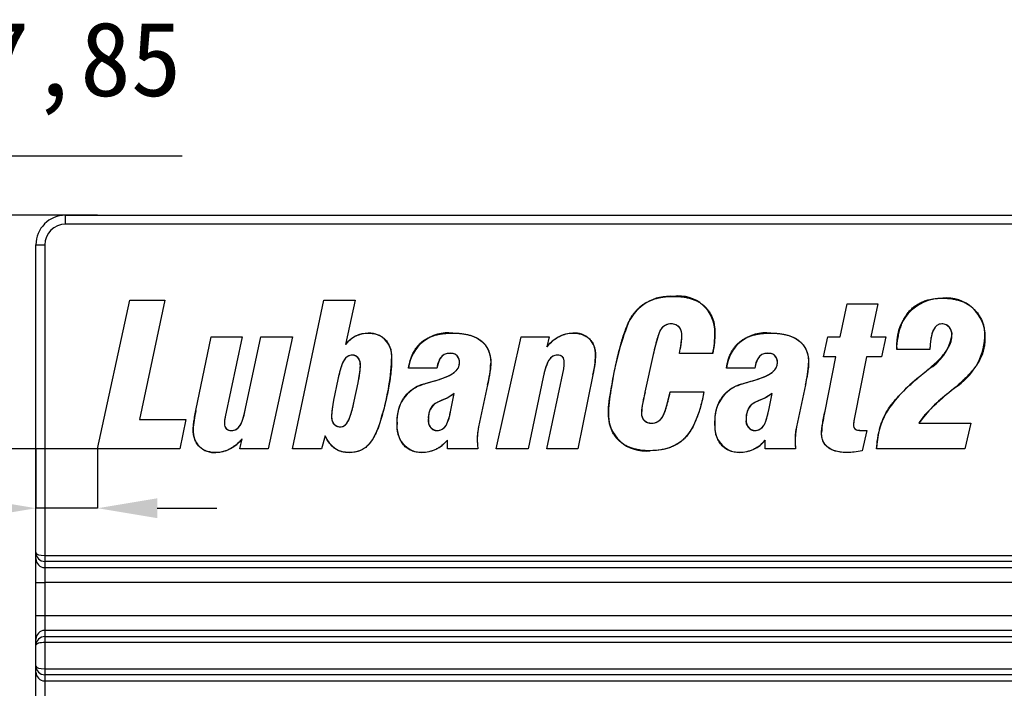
# Model space of a CAD drawing. Header units: millimetres. Extents: x 1578 to 1793, y 2179 to 2535.
# Tile 12 of 19: x 1599 to 1633, y 2473 to 2496. Entities that reach past the tile are written whole.
import ezdxf

# ---------------------------------------------------------------- set-up
doc = ezdxf.new("R2010")
doc.units = ezdxf.units.MM
doc.styles.add('标注2.5', font='simhei.ttf', dxfattribs={"height": 2.5})
doc.dimstyles.new('标注绿色', dxfattribs={"dimtxt": 2.5, "dimasz": 2, "dimexe": 0, "dimexo": 0, "dimgap": 1.524, "dimtad": 1, "dimtih": 1, "dimtoh": 1, "dimzin": 1, "dimtxsty": '标注2.5', "dimcen": 2.5, "dimclrd": 3, "dimclre": 3, "dimclrt": 3, "dimadec": 1, "dimazin": 0, "dimtfac": 1, "dimtmove": 0, "dimatfit": 3, "dimfxl": 1, "dimtzin": 1, "dimarcsym": 0})

# ---------------------------------------------------------------- blocks, each defined once
blk = doc.blocks.new('*D25')
at = {"color": 3, "lineweight": -2, "transparency": 16777216}
for p, q in [((1596.545, 2489.094), (1596.545, 2491.094)), ((1596.545, 2491.094), (1604.909, 2491.094)), ((1602.075, 2489.094), (1596.545, 2489.094)), ((1596.545, 2483.244), (1596.545, 2487.094)), ((1602.075, 2481.244), (1596.545, 2481.244))]:
    blk.add_line(p, q, dxfattribs=at)
at = {"color": 3, "transparency": 16777216}
for points in [[(1596.212, 2487.094), (1596.878, 2487.094), (1596.545, 2489.094)], [(1596.212, 2483.244), (1596.878, 2483.244), (1596.545, 2481.244)]]:
    blk.add_solid(points, dxfattribs=at)
at = {"layer": 'Defpoints', "color": 0, "transparency": 16777216}
for p in [(1596.545, 2489.094), (1602.075, 2489.094), (1602.075, 2481.244)]:
    blk.add_point(p, dxfattribs=at)
at = {"color": 3, "transparency": 16777216, "insert": (1601.489, 2494.022), "char_height": 2.5, "attachment_point": 5, "style": '标注2.5'}
blk.add_mtext('7,85', dxfattribs=at)
blk = doc.blocks.new('*D26')
at = {"color": 3, "lineweight": -2, "transparency": 16777216}
for p, q in [((1599.999, 2481.244), (1599.999, 2479.249)), ((1602.075, 2481.244), (1602.075, 2479.249)), ((1597.999, 2479.249), (1586.055, 2479.249)), ((1602.075, 2479.249), (1599.999, 2479.249)), ((1604.075, 2479.249), (1606.075, 2479.249))]:
    blk.add_line(p, q, dxfattribs=at)
at = {"color": 3, "transparency": 16777216}
for points in [[(1597.999, 2479.583), (1597.999, 2478.916), (1599.999, 2479.249)], [(1604.075, 2479.583), (1604.075, 2478.916), (1602.075, 2479.249)]]:
    blk.add_solid(points, dxfattribs=at)
at = {"layer": 'Defpoints', "color": 0, "transparency": 16777216}
for p in [(1599.999, 2481.244), (1602.075, 2481.244), (1599.999, 2479.249)]:
    blk.add_point(p, dxfattribs=at)
at = {"color": 3, "transparency": 16777216, "insert": (1591.027, 2482.185), "char_height": 2.5, "attachment_point": 5, "style": '标注2.5'}
blk.add_mtext('2,08', dxfattribs=at)

msp = doc.modelspace()

# ---------------------------------------------------------------- linework, layer by layer
at = {"linetype": 'Continuous', "lineweight": 25}
for p, q in [((1600.999, 2488.794), (1600.999, 2489.094)), ((1600.999, 2489.094), (1714.449, 2489.094)), ((1714.449, 2488.794), (1600.999, 2488.794)), ((1599.999, 2477.753), (1599.999, 2488.094)), ((1599.999, 2488.094), (1600.299, 2488.094)), ((1600.299, 2488.094), (1600.299, 2477.661)), ((1602.075, 2481.244), (1603.154, 2486.244)), ((1603.154, 2486.244), (1604.336, 2486.244)), ((1604.336, 2486.244), (1603.481, 2482.231)), ((1608.618, 2481.244), (1609.675, 2486.244)), ((1609.675, 2486.244), (1610.728, 2486.244)), ((1610.728, 2486.244), (1610.403, 2484.752)), ((1627.023, 2485.009), (1627.261, 2486.12)), ((1627.261, 2486.12), (1628.287, 2486.12)), ((1628.287, 2486.12), (1628.052, 2485.009)), ((1605.378, 2482.528), (1605.887, 2485.009)), ((1605.887, 2485.009), (1606.93, 2485.009)), ((1606.93, 2485.009), (1606.36, 2482.323)), ((1607.046, 2482.602), (1607.553, 2485.009)), ((1607.553, 2485.009), (1608.618, 2485.009)), ((1608.618, 2485.009), (1607.804, 2481.244)), ((1615.47, 2481.244), (1616.303, 2485.009)), ((1616.303, 2485.009), (1617.242, 2485.009)), ((1617.242, 2485.009), (1617.163, 2484.675)), ((1626.464, 2484.33), (1626.608, 2485.009)), ((1626.608, 2485.009), (1627.023, 2485.009)), ((1628.052, 2485.009), (1628.557, 2485.009)), ((1628.557, 2485.009), (1628.412, 2484.33)), ((1620.744, 2484.41), (1620.466, 2483.145)), ((1622.745, 2484.453), (1621.624, 2484.453)), ((1626.878, 2484.33), (1626.464, 2484.33)), ((1626.516, 2482.515), (1626.878, 2484.33)), ((1627.904, 2484.33), (1627.505, 2482.293)), ((1628.412, 2484.33), (1627.904, 2484.33)), ((1630.038, 2484.577), (1628.927, 2484.577)), ((1613.473, 2483.96), (1612.523, 2483.96)), ((1617.163, 2481.244), (1617.735, 2483.93)), ((1618.717, 2483.727), (1618.206, 2481.244)), ((1624.152, 2483.96), (1623.202, 2483.96)), ((1629.684, 2483.663), (1629.694, 2483.673)), ((1610.147, 2483.572), (1610.005, 2482.882)), ((1610.695, 2482.847), (1610.823, 2483.467)), ((1615.177, 2483.4), (1614.877, 2481.985)), ((1617.048, 2483.651), (1616.542, 2481.244)), ((1625.856, 2483.4), (1625.556, 2481.985)), ((1613.955, 2482.596), (1614.055, 2483.103)), ((1621.313, 2483.157), (1622.445, 2483.157)), ((1624.634, 2482.596), (1624.734, 2483.103)), ((1626.499, 2482.44), (1626.516, 2482.515)), ((1603.481, 2482.231), (1605.038, 2482.231)), ((1605.038, 2482.231), (1604.833, 2481.244)), ((1629.667, 2482.108), (1631.414, 2482.108)), ((1631.414, 2482.108), (1631.219, 2481.244)), ((1609.721, 2481.681), (1609.599, 2481.244)), ((1627.92, 2481.861), (1627.759, 2481.182)), ((1627.788, 2481.861), (1627.92, 2481.861)), ((1606.847, 2481.244), (1606.93, 2481.577)), ((1613.83, 2481.244), (1613.83, 2481.536)), ((1624.509, 2481.244), (1624.509, 2481.536)), ((1604.833, 2481.244), (1602.075, 2481.244)), ((1607.804, 2481.244), (1606.847, 2481.244)), ((1609.599, 2481.244), (1608.618, 2481.244)), ((1614.85, 2481.244), (1613.83, 2481.244)), ((1616.542, 2481.244), (1615.47, 2481.244)), ((1618.206, 2481.244), (1617.163, 2481.244)), ((1625.529, 2481.244), (1624.509, 2481.244)), ((1631.219, 2481.244), (1628.248, 2481.244)), ((1599.999, 2477.554), (1599.999, 2477.753)), ((1599.999, 2476.757), (1599.999, 2477.554)), ((1600.299, 2477.661), (1715.149, 2477.661)), ((1600.299, 2477.661), (1600.299, 2477.462)), ((1715.149, 2477.462), (1600.299, 2477.462)), ((1600.299, 2477.462), (1600.299, 2477.256)), ((1600.299, 2477.256), (1715.149, 2477.256)), ((1600.299, 2477.256), (1600.299, 2476.757)), ((1599.999, 2476.757), (1600.299, 2476.757)), ((1599.999, 2475.641), (1599.999, 2476.757)), ((1715.149, 2476.757), (1600.299, 2476.757)), ((1600.299, 2476.757), (1600.299, 2475.641)), ((1599.999, 2475.641), (1600.299, 2475.641)), ((1599.999, 2474.844), (1599.999, 2475.641)), ((1600.299, 2475.641), (1600.299, 2475.143)), ((1600.299, 2475.641), (1715.149, 2475.641)), ((1600.299, 2475.143), (1600.299, 2474.936)), ((1715.149, 2475.143), (1600.299, 2475.143)), ((1599.999, 2474.645), (1599.999, 2474.844)), ((1600.299, 2474.936), (1600.299, 2474.737)), ((1600.299, 2474.936), (1715.149, 2474.936)), ((1600.299, 2474.737), (1600.299, 2473.854)), ((1715.149, 2474.737), (1600.299, 2474.737)), ((1599.999, 2473.945), (1599.999, 2474.645)), ((1599.999, 2473.747), (1599.999, 2473.945)), ((1599.999, 2472.95), (1599.999, 2473.747)), ((1600.299, 2473.854), (1600.299, 2473.654)), ((1600.299, 2473.854), (1715.149, 2473.854)), ((1715.149, 2473.654), (1600.299, 2473.654)), ((1600.299, 2473.654), (1600.299, 2473.448)), ((1600.299, 2473.448), (1715.149, 2473.448)), ((1600.299, 2473.448), (1600.299, 2472.95))]:
    msp.add_line(p, q, dxfattribs=at)
at = {"linetype": 'Continuous'}
for p, q in [((1602.075, 2481.244), (1603.154, 2486.244)), ((1603.154, 2486.244), (1604.336, 2486.244)), ((1604.336, 2486.244), (1603.481, 2482.231)), ((1608.618, 2481.244), (1609.675, 2486.244)), ((1609.675, 2486.244), (1610.728, 2486.244)), ((1610.728, 2486.244), (1610.403, 2484.752)), ((1627.023, 2485.009), (1627.261, 2486.12)), ((1627.261, 2486.12), (1628.287, 2486.12)), ((1628.287, 2486.12), (1628.052, 2485.009)), ((1605.378, 2482.528), (1605.887, 2485.009)), ((1605.887, 2485.009), (1606.93, 2485.009)), ((1606.93, 2485.009), (1606.36, 2482.323)), ((1607.046, 2482.602), (1607.553, 2485.009)), ((1607.553, 2485.009), (1608.618, 2485.009)), ((1608.618, 2485.009), (1607.804, 2481.244)), ((1615.47, 2481.244), (1616.303, 2485.009)), ((1616.303, 2485.009), (1617.242, 2485.009)), ((1617.242, 2485.009), (1617.163, 2484.675)), ((1626.464, 2484.33), (1626.608, 2485.009)), ((1626.608, 2485.009), (1627.023, 2485.009)), ((1628.052, 2485.009), (1628.557, 2485.009)), ((1628.557, 2485.009), (1628.412, 2484.33)), ((1620.744, 2484.41), (1620.466, 2483.145)), ((1622.745, 2484.453), (1621.624, 2484.453)), ((1626.878, 2484.33), (1626.464, 2484.33)), ((1626.516, 2482.515), (1626.878, 2484.33)), ((1627.904, 2484.33), (1627.505, 2482.293)), ((1628.412, 2484.33), (1627.904, 2484.33)), ((1630.038, 2484.577), (1628.927, 2484.577)), ((1613.473, 2483.96), (1612.523, 2483.96)), ((1617.163, 2481.244), (1617.735, 2483.93)), ((1618.717, 2483.727), (1618.206, 2481.244)), ((1624.152, 2483.96), (1623.202, 2483.96)), ((1629.684, 2483.663), (1629.694, 2483.673)), ((1610.147, 2483.572), (1610.005, 2482.882)), ((1610.695, 2482.847), (1610.823, 2483.467)), ((1615.177, 2483.4), (1614.877, 2481.985)), ((1617.048, 2483.651), (1616.542, 2481.244)), ((1625.856, 2483.4), (1625.556, 2481.985)), ((1613.955, 2482.596), (1614.055, 2483.103)), ((1621.313, 2483.157), (1622.445, 2483.157)), ((1624.634, 2482.596), (1624.734, 2483.103)), ((1626.499, 2482.44), (1626.516, 2482.515)), ((1603.481, 2482.231), (1605.038, 2482.231)), ((1605.038, 2482.231), (1604.833, 2481.244)), ((1629.667, 2482.108), (1631.414, 2482.108)), ((1631.414, 2482.108), (1631.219, 2481.244)), ((1609.721, 2481.681), (1609.599, 2481.244)), ((1627.92, 2481.861), (1627.759, 2481.182)), ((1627.788, 2481.861), (1627.92, 2481.861)), ((1606.847, 2481.244), (1606.93, 2481.577)), ((1613.83, 2481.244), (1613.83, 2481.536)), ((1624.509, 2481.244), (1624.509, 2481.536)), ((1604.833, 2481.244), (1602.075, 2481.244)), ((1607.804, 2481.244), (1606.847, 2481.244)), ((1609.599, 2481.244), (1608.618, 2481.244)), ((1614.85, 2481.244), (1613.83, 2481.244)), ((1616.542, 2481.244), (1615.47, 2481.244)), ((1618.206, 2481.244), (1617.163, 2481.244)), ((1625.529, 2481.244), (1624.509, 2481.244)), ((1631.219, 2481.244), (1628.248, 2481.244))]:
    msp.add_line(p, q, dxfattribs=at)
at = {"linetype": 'Continuous', "flags": 128}
for points in [[(1621.352, 2485.441), (1621.244, 2485.43), (1621.142, 2485.393), (1621.054, 2485.328), (1620.989, 2485.242), (1620.943, 2485.143), (1620.905, 2485.041), (1620.817, 2484.728), (1620.744, 2484.41)], [(1630.441, 2485.441), (1630.355, 2485.428), (1630.277, 2485.39), (1630.215, 2485.33), (1630.148, 2485.218), (1630.105, 2485.094), (1630.069, 2484.924), (1630.049, 2484.751), (1630.038, 2484.577)], [(1614.01, 2485.132), (1614.218, 2485.125), (1614.424, 2485.099), (1614.625, 2485.049), (1614.817, 2484.969), (1614.989, 2484.853), (1615.101, 2484.734), (1615.187, 2484.596), (1615.245, 2484.443), (1615.276, 2484.283), (1615.285, 2484.12)], [(1624.689, 2485.132), (1624.897, 2485.125), (1625.103, 2485.099), (1625.304, 2485.049), (1625.496, 2484.969), (1625.668, 2484.853), (1625.78, 2484.734), (1625.866, 2484.596), (1625.924, 2484.443), (1625.955, 2484.283), (1625.964, 2484.12)], [(1610.632, 2484.392), (1610.547, 2484.381), (1610.469, 2484.346), (1610.403, 2484.292), (1610.331, 2484.186), (1610.28, 2484.068), (1610.205, 2483.822), (1610.147, 2483.572)], [(1613.918, 2484.453), (1613.816, 2484.444), (1613.718, 2484.41), (1613.635, 2484.349), (1613.574, 2484.266), (1613.511, 2484.117), (1613.473, 2483.96)], [(1617.518, 2484.392), (1617.439, 2484.382), (1617.365, 2484.354), (1617.302, 2484.306), (1617.229, 2484.213), (1617.177, 2484.107), (1617.125, 2483.958), (1617.083, 2483.805), (1617.048, 2483.651)], [(1624.597, 2484.453), (1624.495, 2484.444), (1624.397, 2484.41), (1624.314, 2484.349), (1624.253, 2484.266), (1624.19, 2484.117), (1624.152, 2483.96)], [(1613.478, 2483.553), (1613.64, 2483.603), (1613.798, 2483.664), (1613.95, 2483.741), (1614.055, 2483.812), (1614.146, 2483.901), (1614.195, 2483.971), (1614.225, 2484.05), (1614.236, 2484.134)], [(1617.735, 2483.93), (1617.752, 2484.056), (1617.754, 2484.155)], [(1624.157, 2483.553), (1624.319, 2483.603), (1624.477, 2483.664), (1624.629, 2483.741), (1624.734, 2483.812), (1624.825, 2483.901), (1624.874, 2483.971), (1624.904, 2484.05), (1624.915, 2484.134)], [(1629.694, 2483.673), (1629.858, 2483.809), (1629.987, 2483.916)], [(1613.018, 2483.415), (1613.275, 2483.494), (1613.478, 2483.553)], [(1623.697, 2483.415), (1623.954, 2483.494), (1624.157, 2483.553)], [(1614.055, 2483.103), (1613.94, 2483.02), (1613.815, 2482.951), (1613.685, 2482.892), (1613.582, 2482.848), (1613.481, 2482.799), (1613.384, 2482.744)], [(1622.446, 2483.157), (1622.398, 2482.924), (1622.34, 2482.693), (1622.273, 2482.465), (1622.191, 2482.241), (1622.093, 2482.024), (1621.974, 2481.818), (1621.828, 2481.631), (1621.667, 2481.484), (1621.484, 2481.366), (1621.283, 2481.28), (1621.073, 2481.222), (1620.857, 2481.191), (1620.639, 2481.182)], [(1620.683, 2482.108), (1620.793, 2482.119), (1620.897, 2482.159), (1620.985, 2482.226), (1621.053, 2482.313), (1621.102, 2482.412), (1621.142, 2482.515), (1621.238, 2482.834), (1621.313, 2483.157)], [(1624.734, 2483.103), (1624.619, 2483.02), (1624.494, 2482.951), (1624.364, 2482.892), (1624.261, 2482.848), (1624.16, 2482.799), (1624.063, 2482.744)], [(1630.884, 2483.303), (1630.766, 2483.204), (1630.673, 2483.126)], [(1610.005, 2482.882), (1609.955, 2482.583), (1609.936, 2482.345)], [(1610.223, 2481.984), (1610.31, 2481.998), (1610.386, 2482.04), (1610.448, 2482.103), (1610.514, 2482.216), (1610.562, 2482.339), (1610.636, 2482.591), (1610.695, 2482.847)], [(1606.577, 2481.861), (1606.655, 2481.869), (1606.729, 2481.898), (1606.793, 2481.945), (1606.867, 2482.038), (1606.919, 2482.144), (1606.993, 2482.37), (1607.046, 2482.602)], [(1613.485, 2481.861), (1613.602, 2481.88), (1613.705, 2481.939), (1613.78, 2482.031), (1613.833, 2482.137), (1613.904, 2482.364), (1613.955, 2482.596)], [(1624.164, 2481.861), (1624.281, 2481.88), (1624.384, 2481.939), (1624.459, 2482.031), (1624.512, 2482.137), (1624.583, 2482.364), (1624.634, 2482.596)], [(1606.36, 2482.323), (1606.34, 2482.195), (1606.334, 2482.093)], [(1611.603, 2482.265), (1611.546, 2482.083), (1611.48, 2481.904), (1611.404, 2481.729), (1611.313, 2481.561), (1611.202, 2481.407), (1611.065, 2481.279), (1610.902, 2481.187), (1610.722, 2481.136), (1610.536, 2481.12)], [(1627.505, 2482.293), (1627.482, 2482.166), (1627.47, 2482.065)], [(1627.47, 2482.065), (1627.473, 2482.01), (1627.489, 2481.957), (1627.522, 2481.913), (1627.57, 2481.886), (1627.678, 2481.865), (1627.788, 2481.861)], [(1614.877, 2481.985), (1614.838, 2481.745), (1614.83, 2481.554)], [(1625.556, 2481.985), (1625.518, 2481.745), (1625.509, 2481.554)], [(1627.28, 2481.12), (1627.138, 2481.125), (1626.997, 2481.14), (1626.859, 2481.171), (1626.727, 2481.222), (1626.607, 2481.297), (1626.51, 2481.396), (1626.443, 2481.517), (1626.406, 2481.652), (1626.396, 2481.79)], [(1614.83, 2481.554), (1614.838, 2481.38), (1614.85, 2481.244)], [(1625.509, 2481.554), (1625.517, 2481.38), (1625.529, 2481.244)], [(1627.759, 2481.182), (1627.492, 2481.133), (1627.28, 2481.12)]]:
    msp.add_lwpolyline(points, dxfattribs=at)
at = {"linetype": 'Continuous', "lineweight": 25}
for centre, radius, start, end in [((1600.999, 2488.094), 1, 90, 180), ((1600.999, 2488.094), 0.7, 90, 180), ((1600.298, 2477.555), 0.299, 180.1094, 270.109), ((1600.298, 2474.843), 0.299, 89.891, 179.8906), ((1600.298, 2473.747), 0.299, 180.1094, 270.109)]:
    msp.add_arc(centre, radius, start, end, dxfattribs=at)
at = {"linetype": 'Continuous'}
for centre, radius, start, end in [((1621.307, 2484.829), 1.543, 85.3303, 155.4221), ((1621.606, 2485.169), 1.211, 358.5481, 98.2126), ((1630.465, 2484.757), 1.548, 89.8287, 186.688), ((1630.606, 2485.028), 1.285, 358.2173, 96.0991), ((1628.743, 2482.011), 9.492, 158.622, 172.0247), ((1621.352, 2485.085), 0.356, 351.9869, 90.023), ((1630.437, 2485.095), 0.346, 351.1423, 89.2892), ((1611.179, 2484.15), 0.982, 90.5332, 142.1928), ((1611.188, 2484.359), 0.774, 350.4089, 91.4034), ((1613.848, 2483.809), 1.333, 83.0057, 173.5133), ((1618.108, 2483.931), 1.203, 93.0319, 141.7915), ((1618.104, 2484.434), 0.701, 356.7679, 94.8555), ((1618.42, 2485.196), 3.288, 346.9516, 357.1967), ((1619.204, 2485.164), 3.612, 348.6599, 359.5976), ((1624.527, 2483.809), 1.333, 83.006, 173.5128), ((1629.155, 2485.342), 1.651, 300.2409, 349.5055), ((1629.73, 2485.135), 2.165, 302.216, 356.1062), ((1610.611, 2484.096), 0.296, 349.9139, 85.8471), ((1613.943, 2484.161), 0.294, 354.7794, 94.8824), ((1617.541, 2484.178), 0.215, 353.8843, 96.1287), ((1615.575, 2484.475), 3.23, 346.6076, 358.5703), ((1624.622, 2484.161), 0.294, 354.7771, 94.8837), ((1608.189, 2484.121), 2.714, 346.0433, 358.3759), ((1604.336, 2484.57), 7.624, 342.4026, 357.4429), ((1611.392, 2484.336), 3.899, 346.108, 356.8143), ((1622.071, 2484.336), 3.899, 346.1074, 356.8158), ((1613.379, 2482.22), 1.248, 106.7771, 185.5728), ((1624.058, 2482.22), 1.248, 106.7774, 185.5722), ((1632.666, 2479.787), 4.89, 127.5648, 146.8709), ((1624.577, 2482.235), 5.347, 168.2047, 177.3091), ((1624.023, 2482.176), 3.686, 164.762, 175.7921), ((1633.497, 2479.33), 4.731, 126.6518, 144.055), ((1613.804, 2482.288), 0.62, 132.6322, 185.072), ((1624.483, 2482.288), 0.62, 132.6339, 185.0714), ((1608.435, 2481.76), 3.152, 165.8971, 177.7496), ((1610.237, 2482.29), 0.306, 169.6341, 267.4495), ((1620.474, 2482.412), 1.241, 176.5831, 277.6207), ((1620.669, 2482.43), 0.323, 177.1655, 272.5029), ((1630.685, 2481.443), 4.303, 166.5959, 175.3691), ((1631.036, 2481.156), 2.789, 152.1304, 178.2028), ((1606.551, 2482.076), 0.217, 175.4726, 276.8483), ((1612.985, 2481.977), 0.857, 171.8064, 268.6772), ((1613.497, 2482.177), 0.316, 169.7015, 267.8287), ((1623.664, 2481.977), 0.857, 171.8064, 268.6768), ((1624.176, 2482.177), 0.316, 169.7038, 267.8274), ((1605.996, 2481.831), 0.713, 175.7314, 274.3417), ((1610.523, 2481.973), 0.853, 199.9955, 270.8934), ((1605.986, 2482.32), 1.202, 273.0506, 321.8224), ((1612.956, 2482.246), 1.126, 270.4866, 320.8899), ((1623.635, 2482.246), 1.126, 270.4861, 320.8907)]:
    msp.add_arc(centre, radius, start, end, dxfattribs=at)
at = {"linetype": 'Continuous', "lineweight": 25}
for centre, ratio, start_param, end_param in [((1600.299, 2477.753), 0.305444, 3.141593, 4.712389), ((1600.299, 2477.753), 0.969574, 3.141593, 4.712389), ((1600.299, 2474.645), 0.969574, 1.570796, 3.141593), ((1600.299, 2474.645), 0.305444, 1.570796, 3.141593), ((1600.299, 2473.945), 0.305444, 3.141593, 4.712389), ((1600.299, 2473.945), 0.969574, 3.141593, 4.712389)]:
    msp.add_ellipse(centre, major_axis=(0.3, 0), ratio=ratio, start_param=start_param, end_param=end_param, dxfattribs=at)
for points, knots in [([(1619.904, 2485.471), (1619.937, 2485.544), (1619.992, 2485.651), (1620.082, 2485.779), (1620.151, 2485.869), (1620.228, 2485.949), (1620.308, 2486.024), (1620.394, 2486.09), (1620.486, 2486.149), (1620.584, 2486.2), (1620.686, 2486.245), (1620.796, 2486.283), (1620.911, 2486.314), (1621.033, 2486.338), (1621.207, 2486.362), (1621.341, 2486.366), (1621.433, 2486.367)], [0, 0, 0, 0, 0.127944, 0.189245, 0.248872, 0.307727, 0.365166, 0.422333, 0.479955, 0.53772, 0.597369, 0.658382, 0.721277, 0.78684, 0.854836, 1, 1, 1, 1]), ([(1621.433, 2486.367), (1621.537, 2486.367), (1621.69, 2486.358), (1621.885, 2486.324), (1622.019, 2486.29), (1622.142, 2486.244), (1622.257, 2486.189), (1622.362, 2486.124), (1622.457, 2486.048), (1622.541, 2485.963), (1622.615, 2485.87), (1622.678, 2485.768), (1622.729, 2485.658), (1622.768, 2485.54), (1622.807, 2485.367), (1622.815, 2485.231), (1622.816, 2485.138)], [0, 0, 0, 0, 0.148959, 0.217404, 0.282794, 0.344882, 0.404966, 0.463869, 0.521296, 0.578033, 0.634172, 0.690161, 0.747802, 0.806812, 0.867882, 1, 1, 1, 1]), ([(1628.927, 2484.577), (1628.934, 2484.714), (1628.956, 2484.912), (1629.006, 2485.165), (1629.056, 2485.335), (1629.114, 2485.491), (1629.184, 2485.634), (1629.264, 2485.763), (1629.355, 2485.878), (1629.457, 2485.979), (1629.57, 2486.067), (1629.693, 2486.142), (1629.828, 2486.201), (1629.973, 2486.249), (1630.187, 2486.293), (1630.355, 2486.306), (1630.469, 2486.305)], [0, 0, 0, 0, 0.156561, 0.22788, 0.294904, 0.358554, 0.41874, 0.476385, 0.531858, 0.586198, 0.640183, 0.694793, 0.750421, 0.808444, 0.868949, 1, 1, 1, 1]), ([(1630.469, 2486.305), (1630.574, 2486.305), (1630.727, 2486.295), (1630.924, 2486.259), (1631.059, 2486.218), (1631.186, 2486.17), (1631.303, 2486.109), (1631.412, 2486.037), (1631.511, 2485.954), (1631.6, 2485.862), (1631.678, 2485.761), (1631.744, 2485.651), (1631.797, 2485.533), (1631.84, 2485.409), (1631.878, 2485.227), (1631.891, 2485.085), (1631.89, 2484.988)], [0, 0, 0, 0, 0.142942, 0.209617, 0.273351, 0.335175, 0.395169, 0.454206, 0.513217, 0.571694, 0.629398, 0.687398, 0.745852, 0.805793, 0.867471, 1, 1, 1, 1]), ([(1619.343, 2483.328), (1619.384, 2483.562), (1619.449, 2483.899), (1619.544, 2484.327), (1619.612, 2484.605), (1619.682, 2484.856), (1619.772, 2485.144), (1619.847, 2485.347), (1619.904, 2485.471)], [0, 0, 0, 0, 0.321719, 0.463265, 0.591701, 0.708481, 0.815511, 1, 1, 1, 1]), ([(1621.352, 2485.441), (1621.285, 2485.441), (1621.184, 2485.424), (1621.073, 2485.351), (1621.017, 2485.289), (1620.978, 2485.224), (1620.948, 2485.156), (1620.915, 2485.073), (1620.883, 2484.973), (1620.849, 2484.856), (1620.801, 2484.667), (1620.767, 2484.516), (1620.744, 2484.41)], [0, 0, 0, 0, 0.15521, 0.226822, 0.301171, 0.345324, 0.401593, 0.470696, 0.55094, 0.644126, 0.750352, 1, 1, 1, 1]), ([(1621.705, 2485.035), (1621.705, 2485.093), (1621.696, 2485.177), (1621.657, 2485.277), (1621.616, 2485.337), (1621.564, 2485.385), (1621.477, 2485.431), (1621.402, 2485.441), (1621.352, 2485.441)], [0, 0, 0, 0, 0.285689, 0.40814, 0.524975, 0.637778, 0.750714, 1, 1, 1, 1]), ([(1630.441, 2485.441), (1630.411, 2485.443), (1630.367, 2485.434), (1630.311, 2485.412), (1630.273, 2485.389), (1630.24, 2485.358), (1630.207, 2485.322), (1630.179, 2485.278), (1630.152, 2485.229), (1630.129, 2485.172), (1630.108, 2485.108), (1630.09, 2485.037), (1630.075, 2484.959), (1630.061, 2484.874), (1630.047, 2484.746), (1630.041, 2484.646), (1630.038, 2484.577)], [0, 0, 0, 0, 0.086192, 0.127984, 0.170221, 0.213345, 0.259074, 0.308957, 0.362183, 0.420078, 0.484246, 0.554714, 0.630868, 0.713056, 0.802181, 1, 1, 1, 1]), ([(1630.779, 2485.042), (1630.778, 2485.099), (1630.771, 2485.183), (1630.733, 2485.281), (1630.695, 2485.34), (1630.645, 2485.385), (1630.563, 2485.43), (1630.49, 2485.441), (1630.441, 2485.441)], [0, 0, 0, 0, 0.291837, 0.415638, 0.530361, 0.640569, 0.751645, 1, 1, 1, 1]), ([(1610.403, 2484.752), (1610.454, 2484.813), (1610.537, 2484.897), (1610.661, 2484.987), (1610.755, 2485.041), (1610.854, 2485.081), (1610.99, 2485.122), (1611.098, 2485.132), (1611.169, 2485.132)], [0, 0, 0, 0, 0.269947, 0.396358, 0.517856, 0.63704, 0.756329, 1, 1, 1, 1]), ([(1611.169, 2485.132), (1611.229, 2485.132), (1611.317, 2485.127), (1611.429, 2485.101), (1611.505, 2485.076), (1611.575, 2485.044), (1611.64, 2485.003), (1611.699, 2484.956), (1611.752, 2484.902), (1611.8, 2484.841), (1611.84, 2484.772), (1611.876, 2484.698), (1611.903, 2484.616), (1611.926, 2484.529), (1611.946, 2484.399), (1611.953, 2484.299), (1611.952, 2484.23)], [0, 0, 0, 0, 0.132258, 0.193249, 0.251477, 0.308507, 0.363533, 0.418945, 0.474532, 0.531055, 0.589476, 0.649032, 0.711966, 0.777752, 0.848074, 1, 1, 1, 1]), ([(1612.523, 2483.96), (1612.538, 2484.054), (1612.567, 2484.192), (1612.628, 2484.365), (1612.681, 2484.481), (1612.743, 2484.587), (1612.813, 2484.685), (1612.891, 2484.772), (1612.979, 2484.849), (1613.075, 2484.916), (1613.181, 2484.974), (1613.296, 2485.023), (1613.42, 2485.063), (1613.554, 2485.094), (1613.751, 2485.124), (1613.905, 2485.132), (1614.01, 2485.132)], [0, 0, 0, 0, 0.136442, 0.199461, 0.259786, 0.317944, 0.374256, 0.42959, 0.484316, 0.539463, 0.596323, 0.655069, 0.717067, 0.781805, 0.850704, 1, 1, 1, 1]), ([(1614.01, 2485.132), (1614.108, 2485.134), (1614.251, 2485.124), (1614.435, 2485.099), (1614.559, 2485.07), (1614.674, 2485.035), (1614.779, 2484.99), (1614.875, 2484.938), (1614.961, 2484.878), (1615.039, 2484.81), (1615.104, 2484.733), (1615.161, 2484.65), (1615.206, 2484.558), (1615.242, 2484.459), (1615.276, 2484.313), (1615.286, 2484.198), (1615.285, 2484.12)], [0, 0, 0, 0, 0.15884, 0.231312, 0.299641, 0.363913, 0.425402, 0.484011, 0.540385, 0.595243, 0.649417, 0.703329, 0.75795, 0.814342, 0.873088, 1, 1, 1, 1]), ([(1617.163, 2484.675), (1617.231, 2484.749), (1617.336, 2484.849), (1617.485, 2484.961), (1617.593, 2485.025), (1617.703, 2485.072), (1617.851, 2485.12), (1617.967, 2485.132), (1618.044, 2485.132)], [0, 0, 0, 0, 0.294034, 0.424024, 0.545185, 0.660336, 0.772942, 1, 1, 1, 1]), ([(1618.044, 2485.132), (1618.101, 2485.133), (1618.183, 2485.127), (1618.288, 2485.106), (1618.36, 2485.085), (1618.427, 2485.056), (1618.491, 2485.023), (1618.549, 2484.982), (1618.602, 2484.936), (1618.649, 2484.883), (1618.691, 2484.827), (1618.726, 2484.766), (1618.754, 2484.7), (1618.776, 2484.63), (1618.798, 2484.529), (1618.804, 2484.449), (1618.804, 2484.395)], [0, 0, 0, 0, 0.140495, 0.20534, 0.26822, 0.328433, 0.387825, 0.446745, 0.505474, 0.564136, 0.622221, 0.680596, 0.740069, 0.800876, 0.864314, 1, 1, 1, 1]), ([(1621.624, 2484.453), (1621.646, 2484.567), (1621.67, 2484.704), (1621.694, 2484.863), (1621.7, 2484.943), (1621.706, 2484.999), (1621.705, 2485.035)], [0, 0, 0, 0, 0.591213, 0.710461, 0.819179, 1, 1, 1, 1]), ([(1622.816, 2485.138), (1622.816, 2485.032), (1622.803, 2484.802), (1622.768, 2484.575), (1622.745, 2484.453)], [0, 0, 0, 0, 0.462471, 1, 1, 1, 1]), ([(1623.202, 2483.96), (1623.217, 2484.054), (1623.246, 2484.192), (1623.307, 2484.365), (1623.36, 2484.481), (1623.422, 2484.587), (1623.492, 2484.685), (1623.57, 2484.772), (1623.658, 2484.849), (1623.754, 2484.916), (1623.86, 2484.974), (1623.975, 2485.023), (1624.099, 2485.063), (1624.233, 2485.094), (1624.43, 2485.124), (1624.584, 2485.132), (1624.689, 2485.132)], [0, 0, 0, 0, 0.136442, 0.199461, 0.259786, 0.317944, 0.374256, 0.42959, 0.484316, 0.539463, 0.596323, 0.655069, 0.717067, 0.781805, 0.850704, 1, 1, 1, 1]), ([(1624.689, 2485.132), (1624.787, 2485.134), (1624.93, 2485.124), (1625.114, 2485.099), (1625.238, 2485.07), (1625.353, 2485.035), (1625.458, 2484.99), (1625.554, 2484.938), (1625.64, 2484.878), (1625.718, 2484.81), (1625.783, 2484.733), (1625.84, 2484.65), (1625.885, 2484.558), (1625.921, 2484.459), (1625.955, 2484.313), (1625.965, 2484.198), (1625.964, 2484.12)], [0, 0, 0, 0, 0.15884, 0.231312, 0.299641, 0.363913, 0.425402, 0.484011, 0.540385, 0.595243, 0.649417, 0.703329, 0.75795, 0.814342, 0.873088, 1, 1, 1, 1]), ([(1629.987, 2483.916), (1630.107, 2484.015), (1630.275, 2484.162), (1630.467, 2484.371), (1630.58, 2484.514), (1630.668, 2484.652), (1630.749, 2484.823), (1630.778, 2484.956), (1630.779, 2485.042)], [0, 0, 0, 0, 0.329643, 0.471926, 0.600603, 0.715742, 0.819402, 1, 1, 1, 1]), ([(1631.89, 2484.988), (1631.89, 2484.914), (1631.885, 2484.804), (1631.862, 2484.66), (1631.84, 2484.557), (1631.811, 2484.456), (1631.777, 2484.358), (1631.735, 2484.263), (1631.686, 2484.17), (1631.628, 2484.075), (1631.558, 2483.978), (1631.475, 2483.877), (1631.381, 2483.77), (1631.275, 2483.659), (1631.11, 2483.501), (1630.978, 2483.382), (1630.884, 2483.303)], [0, 0, 0, 0, 0.109064, 0.161736, 0.213526, 0.264747, 0.315932, 0.366575, 0.417376, 0.470698, 0.529394, 0.593321, 0.66339, 0.738697, 0.819684, 1, 1, 1, 1]), ([(1610.632, 2484.392), (1610.578, 2484.394), (1610.496, 2484.371), (1610.408, 2484.302), (1610.362, 2484.242), (1610.328, 2484.183), (1610.303, 2484.126), (1610.277, 2484.059), (1610.251, 2483.982), (1610.225, 2483.894), (1610.186, 2483.757), (1610.164, 2483.648), (1610.147, 2483.572)], [0, 0, 0, 0, 0.15771, 0.237304, 0.324805, 0.375673, 0.436566, 0.506103, 0.585342, 0.674423, 0.772785, 1, 1, 1, 1]), ([(1610.902, 2484.044), (1610.901, 2484.093), (1610.896, 2484.164), (1610.865, 2484.249), (1610.834, 2484.301), (1610.795, 2484.342), (1610.729, 2484.381), (1610.671, 2484.392), (1610.632, 2484.392)], [0, 0, 0, 0, 0.295539, 0.423832, 0.542286, 0.656155, 0.764953, 1, 1, 1, 1]), ([(1613.918, 2484.453), (1613.861, 2484.455), (1613.778, 2484.441), (1613.681, 2484.393), (1613.622, 2484.34), (1613.573, 2484.27), (1613.513, 2484.146), (1613.488, 2484.037), (1613.473, 2483.96)], [0, 0, 0, 0, 0.232126, 0.335106, 0.437995, 0.549474, 0.679362, 1, 1, 1, 1]), ([(1614.236, 2484.134), (1614.237, 2484.181), (1614.227, 2484.248), (1614.194, 2484.328), (1614.158, 2484.375), (1614.111, 2484.41), (1614.033, 2484.446), (1613.965, 2484.454), (1613.918, 2484.453)], [0, 0, 0, 0, 0.273248, 0.389701, 0.500468, 0.611235, 0.726752, 1, 1, 1, 1]), ([(1617.518, 2484.392), (1617.464, 2484.391), (1617.38, 2484.372), (1617.292, 2484.3), (1617.245, 2484.241), (1617.211, 2484.183), (1617.187, 2484.129), (1617.161, 2484.069), (1617.138, 2484.001), (1617.115, 2483.924), (1617.082, 2483.808), (1617.063, 2483.715), (1617.048, 2483.651)], [0, 0, 0, 0, 0.17255, 0.259409, 0.355636, 0.409868, 0.471723, 0.540081, 0.616615, 0.700563, 0.792325, 1, 1, 1, 1]), ([(1617.754, 2484.155), (1617.754, 2484.19), (1617.748, 2484.241), (1617.725, 2484.301), (1617.699, 2484.335), (1617.664, 2484.361), (1617.605, 2484.387), (1617.553, 2484.391), (1617.518, 2484.392)], [0, 0, 0, 0, 0.274091, 0.390953, 0.498254, 0.605555, 0.723408, 1, 1, 1, 1]), ([(1618.804, 2484.395), (1618.802, 2484.293), (1618.785, 2484.068), (1618.742, 2483.847), (1618.717, 2483.727)], [0, 0, 0, 0, 0.453484, 1, 1, 1, 1]), ([(1624.597, 2484.453), (1624.54, 2484.455), (1624.457, 2484.441), (1624.36, 2484.393), (1624.301, 2484.34), (1624.252, 2484.27), (1624.192, 2484.146), (1624.167, 2484.037), (1624.152, 2483.96)], [0, 0, 0, 0, 0.232126, 0.335106, 0.437995, 0.549474, 0.679362, 1, 1, 1, 1]), ([(1624.915, 2484.134), (1624.916, 2484.181), (1624.906, 2484.248), (1624.873, 2484.328), (1624.837, 2484.375), (1624.791, 2484.41), (1624.712, 2484.446), (1624.644, 2484.454), (1624.597, 2484.453)], [0, 0, 0, 0, 0.273248, 0.389701, 0.500468, 0.611235, 0.726752, 1, 1, 1, 1]), ([(1610.823, 2483.467), (1610.848, 2483.575), (1610.873, 2483.708), (1610.892, 2483.865), (1610.899, 2483.948), (1610.903, 2484.007), (1610.902, 2484.044)], [0, 0, 0, 0, 0.570795, 0.695521, 0.808237, 1, 1, 1, 1]), ([(1611.952, 2484.23), (1611.951, 2484.094), (1611.938, 2483.882), (1611.902, 2483.59), (1611.862, 2483.345), (1611.812, 2483.087), (1611.731, 2482.724), (1611.657, 2482.45), (1611.603, 2482.265)], [0, 0, 0, 0, 0.202763, 0.317828, 0.442294, 0.574328, 0.71112, 1, 1, 1, 1]), ([(1613.478, 2483.553), (1613.59, 2483.585), (1613.748, 2483.637), (1613.935, 2483.729), (1614.043, 2483.8), (1614.128, 2483.875), (1614.21, 2483.979), (1614.236, 2484.073), (1614.236, 2484.134)], [0, 0, 0, 0, 0.345467, 0.488584, 0.613578, 0.723504, 0.820835, 1, 1, 1, 1]), ([(1615.285, 2484.12), (1615.283, 2484.034), (1615.273, 2483.919), (1615.25, 2483.771), (1615.22, 2483.616), (1615.197, 2483.49), (1615.177, 2483.4)], [0, 0, 0, 0, 0.353471, 0.472729, 0.61942, 1, 1, 1, 1]), ([(1617.735, 2483.93), (1617.742, 2483.961), (1617.752, 2484.036), (1617.755, 2484.112), (1617.754, 2484.155)], [0, 0, 0, 0, 0.421502, 1, 1, 1, 1]), ([(1624.157, 2483.553), (1624.269, 2483.585), (1624.427, 2483.637), (1624.614, 2483.729), (1624.722, 2483.8), (1624.807, 2483.875), (1624.889, 2483.979), (1624.915, 2484.073), (1624.915, 2484.134)], [0, 0, 0, 0, 0.345467, 0.488584, 0.613578, 0.723504, 0.820835, 1, 1, 1, 1]), ([(1625.964, 2484.12), (1625.962, 2484.034), (1625.952, 2483.919), (1625.929, 2483.771), (1625.899, 2483.616), (1625.876, 2483.49), (1625.856, 2483.4)], [0, 0, 0, 0, 0.353471, 0.472729, 0.61942, 1, 1, 1, 1]), ([(1629.694, 2483.673), (1629.734, 2483.709), (1629.834, 2483.788), (1629.93, 2483.872), (1629.987, 2483.916)], [0, 0, 0, 0, 0.428019, 1, 1, 1, 1]), ([(1612.137, 2482.099), (1612.138, 2482.182), (1612.142, 2482.304), (1612.166, 2482.462), (1612.19, 2482.571), (1612.221, 2482.675), (1612.259, 2482.772), (1612.304, 2482.864), (1612.355, 2482.949), (1612.413, 2483.029), (1612.479, 2483.102), (1612.552, 2483.169), (1612.631, 2483.231), (1612.718, 2483.286), (1612.845, 2483.353), (1612.948, 2483.392), (1613.018, 2483.415)], [0, 0, 0, 0, 0.14528, 0.212932, 0.278535, 0.341312, 0.401646, 0.461224, 0.518968, 0.576082, 0.633406, 0.690691, 0.749161, 0.808569, 0.87017, 1, 1, 1, 1]), ([(1613.018, 2483.415), (1613.084, 2483.436), (1613.236, 2483.485), (1613.391, 2483.527), (1613.478, 2483.553)], [0, 0, 0, 0, 0.432668, 1, 1, 1, 1]), ([(1622.816, 2482.099), (1622.817, 2482.182), (1622.821, 2482.304), (1622.845, 2482.462), (1622.869, 2482.571), (1622.9, 2482.675), (1622.938, 2482.772), (1622.983, 2482.864), (1623.034, 2482.949), (1623.092, 2483.029), (1623.158, 2483.102), (1623.231, 2483.169), (1623.31, 2483.231), (1623.397, 2483.286), (1623.524, 2483.353), (1623.627, 2483.392), (1623.697, 2483.415)], [0, 0, 0, 0, 0.14528, 0.212932, 0.278535, 0.341312, 0.401646, 0.461224, 0.518968, 0.576082, 0.633406, 0.690691, 0.749161, 0.808569, 0.87017, 1, 1, 1, 1]), ([(1623.697, 2483.415), (1623.763, 2483.436), (1623.915, 2483.485), (1624.07, 2483.527), (1624.157, 2483.553)], [0, 0, 0, 0, 0.432668, 1, 1, 1, 1]), ([(1628.57, 2482.46), (1628.621, 2482.552), (1628.714, 2482.688), (1628.859, 2482.868), (1628.989, 2483.016), (1629.139, 2483.168), (1629.367, 2483.391), (1629.553, 2483.554), (1629.684, 2483.663)], [0, 0, 0, 0, 0.191023, 0.300528, 0.419952, 0.549506, 0.688992, 1, 1, 1, 1]), ([(1614.055, 2483.103), (1614.008, 2483.063), (1613.927, 2483.009), (1613.804, 2482.945), (1613.699, 2482.898), (1613.596, 2482.855), (1613.491, 2482.805), (1613.422, 2482.77), (1613.384, 2482.744)], [0, 0, 0, 0, 0.242771, 0.384056, 0.542364, 0.695157, 0.822319, 1, 1, 1, 1]), ([(1619.236, 2482.486), (1619.237, 2482.532), (1619.239, 2482.608), (1619.249, 2482.714), (1619.26, 2482.81), (1619.275, 2482.919), (1619.3, 2483.093), (1619.326, 2483.231), (1619.343, 2483.328)], [0, 0, 0, 0, 0.164743, 0.265045, 0.378113, 0.506382, 0.652146, 1, 1, 1, 1]), ([(1620.466, 2483.145), (1620.448, 2483.063), (1620.421, 2482.948), (1620.393, 2482.801), (1620.376, 2482.708), (1620.364, 2482.627), (1620.351, 2482.541), (1620.348, 2482.482), (1620.347, 2482.446)], [0, 0, 0, 0, 0.352272, 0.501844, 0.633045, 0.748599, 0.848767, 1, 1, 1, 1]), ([(1622.445, 2483.157), (1622.415, 2482.989), (1622.359, 2482.748), (1622.268, 2482.443), (1622.194, 2482.242), (1622.114, 2482.061), (1622.028, 2481.899), (1621.934, 2481.756), (1621.833, 2481.632), (1621.722, 2481.525), (1621.601, 2481.433), (1621.468, 2481.354), (1621.324, 2481.291), (1621.169, 2481.242), (1620.941, 2481.193), (1620.761, 2481.182), (1620.639, 2481.182)], [0, 0, 0, 0, 0.172045, 0.249278, 0.321189, 0.387522, 0.449029, 0.50613, 0.55935, 0.610254, 0.661158, 0.712758, 0.765167, 0.819614, 0.876655, 1, 1, 1, 1]), ([(1620.683, 2482.108), (1620.754, 2482.106), (1620.86, 2482.13), (1620.977, 2482.211), (1621.036, 2482.282), (1621.077, 2482.354), (1621.108, 2482.424), (1621.141, 2482.509), (1621.174, 2482.61), (1621.209, 2482.725), (1621.257, 2482.908), (1621.292, 2483.054), (1621.313, 2483.157)], [0, 0, 0, 0, 0.159921, 0.237048, 0.317906, 0.365714, 0.423204, 0.491682, 0.571333, 0.661577, 0.762993, 1, 1, 1, 1]), ([(1624.734, 2483.103), (1624.687, 2483.063), (1624.606, 2483.009), (1624.483, 2482.945), (1624.378, 2482.898), (1624.275, 2482.855), (1624.17, 2482.805), (1624.101, 2482.77), (1624.063, 2482.744)], [0, 0, 0, 0, 0.242771, 0.384056, 0.542364, 0.695157, 0.822319, 1, 1, 1, 1]), ([(1630.673, 2483.126), (1630.549, 2483.022), (1630.371, 2482.872), (1630.156, 2482.671), (1630.02, 2482.538), (1629.903, 2482.417), (1629.782, 2482.278), (1629.705, 2482.176), (1629.667, 2482.108)], [0, 0, 0, 0, 0.337888, 0.484637, 0.616112, 0.73385, 0.83614, 1, 1, 1, 1]), ([(1630.884, 2483.303), (1630.854, 2483.278), (1630.784, 2483.219), (1630.713, 2483.161), (1630.673, 2483.126)], [0, 0, 0, 0, 0.420368, 1, 1, 1, 1]), ([(1610.005, 2482.882), (1609.987, 2482.78), (1609.954, 2482.602), (1609.937, 2482.422), (1609.936, 2482.345)], [0, 0, 0, 0, 0.57516, 1, 1, 1, 1]), ([(1610.223, 2481.984), (1610.275, 2481.982), (1610.354, 2482.008), (1610.437, 2482.083), (1610.481, 2482.148), (1610.512, 2482.212), (1610.539, 2482.271), (1610.563, 2482.341), (1610.589, 2482.422), (1610.617, 2482.513), (1610.652, 2482.656), (1610.679, 2482.769), (1610.695, 2482.847)], [0, 0, 0, 0, 0.146161, 0.225397, 0.314897, 0.367364, 0.428503, 0.499527, 0.580394, 0.670288, 0.770541, 1, 1, 1, 1]), ([(1613.384, 2482.744), (1613.351, 2482.722), (1613.309, 2482.678), (1613.264, 2482.607), (1613.237, 2482.544), (1613.213, 2482.475), (1613.191, 2482.371), (1613.186, 2482.289), (1613.186, 2482.233)], [0, 0, 0, 0, 0.208289, 0.318872, 0.439606, 0.568343, 0.703758, 1, 1, 1, 1]), ([(1624.063, 2482.744), (1624.03, 2482.722), (1623.988, 2482.678), (1623.943, 2482.607), (1623.916, 2482.544), (1623.892, 2482.475), (1623.87, 2482.371), (1623.865, 2482.289), (1623.865, 2482.233)], [0, 0, 0, 0, 0.208289, 0.318872, 0.439606, 0.568343, 0.703758, 1, 1, 1, 1]), ([(1605.285, 2481.884), (1605.285, 2481.968), (1605.296, 2482.077), (1605.316, 2482.217), (1605.34, 2482.348), (1605.361, 2482.454), (1605.378, 2482.528)], [0, 0, 0, 0, 0.384481, 0.50561, 0.648374, 1, 1, 1, 1]), ([(1606.576, 2481.861), (1606.631, 2481.86), (1606.714, 2481.88), (1606.804, 2481.95), (1606.85, 2482.009), (1606.884, 2482.066), (1606.909, 2482.118), (1606.933, 2482.179), (1606.957, 2482.248), (1606.981, 2482.324), (1607.011, 2482.443), (1607.033, 2482.536), (1607.046, 2482.602)], [0, 0, 0, 0, 0.172079, 0.258941, 0.354183, 0.407433, 0.468247, 0.537023, 0.613402, 0.697482, 0.789775, 1, 1, 1, 1]), ([(1609.936, 2482.345), (1609.937, 2482.293), (1609.942, 2482.217), (1609.974, 2482.128), (1610.008, 2482.075), (1610.05, 2482.034), (1610.12, 2481.994), (1610.181, 2481.984), (1610.223, 2481.984)], [0, 0, 0, 0, 0.300705, 0.426474, 0.542338, 0.652939, 0.76089, 1, 1, 1, 1]), ([(1613.485, 2481.861), (1613.542, 2481.859), (1613.627, 2481.88), (1613.72, 2481.948), (1613.767, 2482.006), (1613.799, 2482.063), (1613.824, 2482.115), (1613.848, 2482.175), (1613.871, 2482.243), (1613.894, 2482.319), (1613.922, 2482.438), (1613.943, 2482.531), (1613.955, 2482.596)], [0, 0, 0, 0, 0.177972, 0.265841, 0.359499, 0.412227, 0.473033, 0.540856, 0.615933, 0.699411, 0.79144, 1, 1, 1, 1]), ([(1620.639, 2481.182), (1620.531, 2481.181), (1620.374, 2481.191), (1620.173, 2481.227), (1620.036, 2481.262), (1619.911, 2481.31), (1619.794, 2481.366), (1619.688, 2481.434), (1619.593, 2481.513), (1619.509, 2481.601), (1619.435, 2481.699), (1619.373, 2481.807), (1619.323, 2481.924), (1619.283, 2482.051), (1619.245, 2482.238), (1619.236, 2482.385), (1619.236, 2482.486)], [0, 0, 0, 0, 0.147631, 0.215673, 0.279495, 0.340726, 0.399662, 0.456756, 0.512792, 0.56828, 0.62399, 0.680461, 0.738507, 0.799006, 0.862019, 1, 1, 1, 1]), ([(1620.347, 2482.446), (1620.346, 2482.4), (1620.357, 2482.33), (1620.397, 2482.249), (1620.438, 2482.199), (1620.487, 2482.157), (1620.568, 2482.118), (1620.637, 2482.107), (1620.683, 2482.108)], [0, 0, 0, 0, 0.26128, 0.381649, 0.50159, 0.620139, 0.740508, 1, 1, 1, 1]), ([(1624.164, 2481.861), (1624.221, 2481.859), (1624.306, 2481.88), (1624.399, 2481.948), (1624.446, 2482.006), (1624.478, 2482.063), (1624.503, 2482.115), (1624.527, 2482.175), (1624.55, 2482.243), (1624.573, 2482.319), (1624.601, 2482.438), (1624.622, 2482.531), (1624.634, 2482.596)], [0, 0, 0, 0, 0.177972, 0.265841, 0.359499, 0.412227, 0.473033, 0.540856, 0.615933, 0.699411, 0.79144, 1, 1, 1, 1]), ([(1626.396, 2481.79), (1626.397, 2481.824), (1626.401, 2481.879), (1626.411, 2481.959), (1626.423, 2482.035), (1626.437, 2482.122), (1626.461, 2482.258), (1626.484, 2482.365), (1626.499, 2482.44)], [0, 0, 0, 0, 0.151154, 0.251377, 0.368343, 0.5019, 0.650631, 1, 1, 1, 1]), ([(1628.248, 2481.244), (1628.255, 2481.359), (1628.274, 2481.529), (1628.312, 2481.75), (1628.35, 2481.906), (1628.392, 2482.055), (1628.461, 2482.241), (1628.521, 2482.375), (1628.57, 2482.46)], [0, 0, 0, 0, 0.273881, 0.40439, 0.53017, 0.652161, 0.770261, 1, 1, 1, 1]), ([(1606.36, 2482.323), (1606.352, 2482.285), (1606.339, 2482.208), (1606.335, 2482.131), (1606.334, 2482.093)], [0, 0, 0, 0, 0.507217, 1, 1, 1, 1]), ([(1606.334, 2482.093), (1606.335, 2482.058), (1606.339, 2482.008), (1606.365, 2481.95), (1606.391, 2481.916), (1606.425, 2481.89), (1606.487, 2481.866), (1606.54, 2481.861), (1606.576, 2481.861)], [0, 0, 0, 0, 0.272545, 0.385191, 0.489918, 0.596614, 0.71512, 1, 1, 1, 1]), ([(1611.603, 2482.265), (1611.573, 2482.168), (1611.53, 2482.026), (1611.459, 2481.85), (1611.407, 2481.733), (1611.353, 2481.628), (1611.298, 2481.534), (1611.24, 2481.451), (1611.179, 2481.379), (1611.115, 2481.318), (1611.047, 2481.264), (1610.973, 2481.22), (1610.896, 2481.183), (1610.812, 2481.155), (1610.693, 2481.128), (1610.599, 2481.119), (1610.536, 2481.12)], [0, 0, 0, 0, 0.179323, 0.259891, 0.334942, 0.404352, 0.468367, 0.527298, 0.581546, 0.633227, 0.68365, 0.733968, 0.784133, 0.835539, 0.888437, 1, 1, 1, 1]), ([(1612.965, 2481.12), (1612.903, 2481.12), (1612.812, 2481.127), (1612.696, 2481.155), (1612.616, 2481.183), (1612.541, 2481.218), (1612.473, 2481.264), (1612.41, 2481.316), (1612.354, 2481.377), (1612.302, 2481.445), (1612.258, 2481.519), (1612.22, 2481.6), (1612.189, 2481.687), (1612.166, 2481.781), (1612.142, 2481.919), (1612.138, 2482.026), (1612.137, 2482.099)], [0, 0, 0, 0, 0.128616, 0.187959, 0.245629, 0.302273, 0.357811, 0.413842, 0.471073, 0.529289, 0.588761, 0.649567, 0.712902, 0.779158, 0.849141, 1, 1, 1, 1]), ([(1613.186, 2482.233), (1613.186, 2482.179), (1613.194, 2482.102), (1613.226, 2482.01), (1613.26, 2481.956), (1613.303, 2481.913), (1613.376, 2481.87), (1613.441, 2481.86), (1613.485, 2481.861)], [0, 0, 0, 0, 0.297676, 0.422419, 0.538215, 0.647494, 0.756556, 1, 1, 1, 1]), ([(1623.644, 2481.12), (1623.582, 2481.12), (1623.491, 2481.127), (1623.375, 2481.155), (1623.295, 2481.183), (1623.22, 2481.218), (1623.152, 2481.264), (1623.089, 2481.316), (1623.033, 2481.377), (1622.981, 2481.445), (1622.937, 2481.519), (1622.899, 2481.6), (1622.868, 2481.687), (1622.845, 2481.781), (1622.821, 2481.919), (1622.817, 2482.026), (1622.816, 2482.099)], [0, 0, 0, 0, 0.128616, 0.187959, 0.245629, 0.302273, 0.357811, 0.413842, 0.471073, 0.529289, 0.588761, 0.649567, 0.712902, 0.779158, 0.849141, 1, 1, 1, 1]), ([(1623.865, 2482.233), (1623.865, 2482.179), (1623.873, 2482.102), (1623.905, 2482.01), (1623.939, 2481.956), (1623.982, 2481.913), (1624.055, 2481.87), (1624.12, 2481.86), (1624.164, 2481.861)], [0, 0, 0, 0, 0.297676, 0.422419, 0.538215, 0.647494, 0.756556, 1, 1, 1, 1]), ([(1627.47, 2482.065), (1627.469, 2482.031), (1627.475, 2481.983), (1627.504, 2481.929), (1627.534, 2481.9), (1627.578, 2481.882), (1627.662, 2481.863), (1627.735, 2481.862), (1627.788, 2481.861)], [0, 0, 0, 0, 0.231533, 0.324544, 0.41117, 0.509962, 0.640406, 1, 1, 1, 1]), ([(1627.505, 2482.293), (1627.495, 2482.243), (1627.482, 2482.168), (1627.47, 2482.092), (1627.47, 2482.065)], [0, 0, 0, 0, 0.658805, 1, 1, 1, 1]), ([(1606.05, 2481.12), (1605.993, 2481.12), (1605.908, 2481.125), (1605.801, 2481.148), (1605.727, 2481.168), (1605.659, 2481.198), (1605.596, 2481.232), (1605.538, 2481.274), (1605.485, 2481.322), (1605.437, 2481.375), (1605.397, 2481.433), (1605.362, 2481.496), (1605.334, 2481.564), (1605.312, 2481.637), (1605.291, 2481.744), (1605.284, 2481.827), (1605.285, 2481.884)], [0, 0, 0, 0, 0.140316, 0.205329, 0.267479, 0.327303, 0.385669, 0.443654, 0.501517, 0.559379, 0.61691, 0.675277, 0.734795, 0.797168, 0.861254, 1, 1, 1, 1]), ([(1610.536, 2481.12), (1610.446, 2481.119), (1610.314, 2481.134), (1610.153, 2481.19), (1610.049, 2481.249), (1609.954, 2481.326), (1609.834, 2481.465), (1609.763, 2481.591), (1609.721, 2481.681)], [0, 0, 0, 0, 0.255959, 0.370155, 0.481207, 0.593982, 0.716718, 1, 1, 1, 1]), ([(1614.877, 2481.985), (1614.861, 2481.918), (1614.838, 2481.775), (1614.829, 2481.63), (1614.83, 2481.554)], [0, 0, 0, 0, 0.47742, 1, 1, 1, 1]), ([(1625.556, 2481.985), (1625.54, 2481.918), (1625.517, 2481.775), (1625.508, 2481.63), (1625.509, 2481.554)], [0, 0, 0, 0, 0.47742, 1, 1, 1, 1]), ([(1627.28, 2481.12), (1627.211, 2481.12), (1627.111, 2481.125), (1626.982, 2481.142), (1626.895, 2481.16), (1626.816, 2481.184), (1626.743, 2481.213), (1626.677, 2481.247), (1626.618, 2481.286), (1626.565, 2481.331), (1626.519, 2481.38), (1626.482, 2481.436), (1626.449, 2481.497), (1626.426, 2481.563), (1626.401, 2481.661), (1626.398, 2481.738), (1626.396, 2481.79)], [0, 0, 0, 0, 0.163434, 0.237299, 0.307434, 0.372798, 0.434388, 0.492701, 0.548741, 0.602828, 0.655709, 0.708369, 0.762596, 0.817837, 0.875164, 1, 1, 1, 1]), ([(1606.93, 2481.577), (1606.861, 2481.505), (1606.759, 2481.402), (1606.608, 2481.293), (1606.501, 2481.229), (1606.392, 2481.18), (1606.244, 2481.132), (1606.127, 2481.12), (1606.05, 2481.12)], [0, 0, 0, 0, 0.293601, 0.423917, 0.544379, 0.660018, 0.77273, 1, 1, 1, 1]), ([(1613.83, 2481.536), (1613.774, 2481.47), (1613.682, 2481.382), (1613.545, 2481.284), (1613.437, 2481.226), (1613.325, 2481.177), (1613.168, 2481.134), (1613.047, 2481.119), (1612.965, 2481.12)], [0, 0, 0, 0, 0.260035, 0.385155, 0.508523, 0.631177, 0.753599, 1, 1, 1, 1]), ([(1614.83, 2481.554), (1614.828, 2481.507), (1614.837, 2481.404), (1614.843, 2481.3), (1614.85, 2481.244)], [0, 0, 0, 0, 0.449698, 1, 1, 1, 1]), ([(1624.509, 2481.536), (1624.453, 2481.47), (1624.361, 2481.382), (1624.224, 2481.284), (1624.116, 2481.226), (1624.004, 2481.177), (1623.847, 2481.134), (1623.726, 2481.119), (1623.644, 2481.12)], [0, 0, 0, 0, 0.260035, 0.385155, 0.508523, 0.631177, 0.753599, 1, 1, 1, 1]), ([(1625.509, 2481.554), (1625.507, 2481.507), (1625.516, 2481.404), (1625.522, 2481.3), (1625.529, 2481.244)], [0, 0, 0, 0, 0.449698, 1, 1, 1, 1]), ([(1627.759, 2481.182), (1627.67, 2481.16), (1627.511, 2481.13), (1627.35, 2481.12), (1627.28, 2481.12)], [0, 0, 0, 0, 0.566952, 1, 1, 1, 1])]:
    msp.add_open_spline(points, degree=3, knots=knots, dxfattribs=at)

# ---------------------------------------------------------------- dimensions: what is measured, and where the dimension line sits
dim = msp.add_linear_dim(base=(1596.545, 2489.094), p1=(1602.075, 2481.244), p2=(1602.075, 2489.094), angle=90, dimstyle='标注绿色')
dim.commit()
dim.dimension.update_dxf_attribs({"geometry": '*D25', "text_midpoint": (1601.489, 2494.022)})
dim = msp.add_linear_dim(base=(1599.999, 2479.249), p1=(1602.075, 2481.244), p2=(1599.999, 2481.244), dimstyle='标注绿色')
dim.commit()
dim.dimension.update_dxf_attribs({"geometry": '*D26', "text_midpoint": (1591.027, 2482.185)})

doc.saveas('drawing.dxf')
